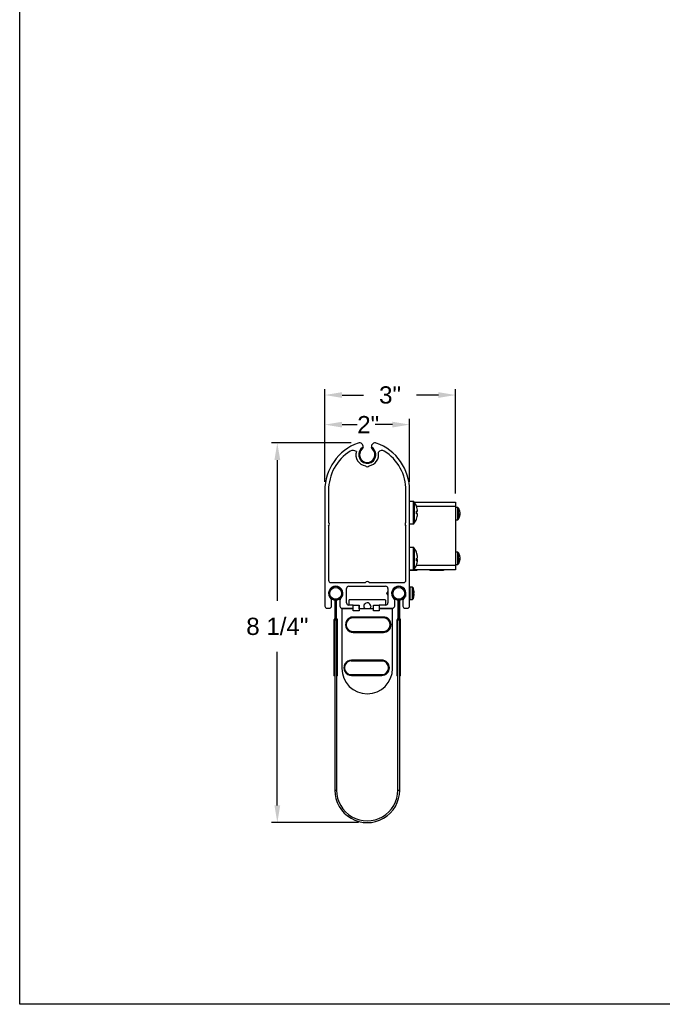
# Model space of a CAD drawing. Header units: inches. Extents: x 170 to 312, y 215 to 248.
# Tile 237 of 256: x 243.58 to 247.07, y 214.76 to 220.11. Entities that reach past the tile are written whole.
import ezdxf

# ---------------------------------------------------------------- set-up
doc = ezdxf.new("R2010")
doc.units = ezdxf.units.IN
doc.header["$LTSCALE"] = 0.25
doc.header["$MEASUREMENT"] = 0
doc.layers.add('ANNOTATIONS', color=1, linetype='Continuous')
doc.layers.add('DETAILS', color=4, linetype='Continuous')
doc.styles.add('ARIAL', font='arial.ttf', dxfattribs={"height": 0.09375})
doc.dimstyles.new('STANDARD$0', dxfattribs={"dimtxt": 0.09375, "dimasz": 0.09375, "dimexe": 0.03125, "dimexo": 0.046875, "dimgap": 0.09, "dimtad": 0, "dimtih": 1, "dimtoh": 1, "dimdec": 4, "dimzin": 0, "dimdsep": 46, "dimtxsty": 'ARIAL', "dimcen": 0.09, "dimadec": 0, "dimazin": 0, "dimtfac": 1, "dimtdec": 4, "dimtofl": 0, "dimtmove": 0, "dimatfit": 1, "dimfxl": 1, "dimtolj": 1, "dimtzin": 0, "dimarcsym": 0})

# ---------------------------------------------------------------- blocks, each defined once
blk = doc.blocks.new('*D100')
at = {"layer": 'ANNOTATIONS', "color": 0, "lineweight": -2, "transparency": 16777216}
for p, q in [((245.3796, 217.8121), (244.9476, 217.8121)), ((244.9788, 217.7183), (244.9788, 216.9519)), ((244.9788, 215.8404), (244.9788, 216.675)), ((245.4207, 215.7467), (244.9476, 215.7467))]:
    blk.add_line(p, q, dxfattribs=at)
at = {"layer": 'ANNOTATIONS', "color": 0, "transparency": 16777216}
for points in [[(244.9632, 217.7183), (244.9945, 217.7183), (244.9788, 217.8121)], [(244.9632, 215.8404), (244.9945, 215.8404), (244.9788, 215.7467)]]:
    blk.add_solid(points, dxfattribs=at)
at = {"layer": 'defpoints', "color": 0, "transparency": 16777216}
for p in [(245.4265, 217.8121), (244.9788, 215.7467), (245.4675, 215.7467)]:
    blk.add_point(p, dxfattribs=at)
at = {"layer": 'ANNOTATIONS', "color": 0, "transparency": 16777216, "insert": (244.9788, 216.8134), "char_height": 0.09375, "attachment_point": 5, "style": 'ARIAL'}
blk.add_mtext('\\A1;8 1/4"', dxfattribs=at)
blk = doc.blocks.new('*D101')
at = {"layer": 'ANNOTATIONS', "color": 0, "lineweight": -2, "transparency": 16777216}
for p, q in [((245.237, 217.5993), (245.237, 218.1032)), ((245.948, 217.537), (245.948, 218.1032)), ((245.3308, 218.072), (245.4477, 218.072)), ((245.8543, 218.072), (245.7354, 218.072))]:
    blk.add_line(p, q, dxfattribs=at)
at = {"layer": 'ANNOTATIONS', "color": 0, "transparency": 16777216}
for points in [[(245.3308, 218.0876), (245.3308, 218.0564), (245.237, 218.072)], [(245.8543, 218.0876), (245.8543, 218.0564), (245.948, 218.072)]]:
    blk.add_solid(points, dxfattribs=at)
at = {"layer": 'defpoints', "color": 0, "transparency": 16777216}
for p in [(245.237, 218.072), (245.237, 217.5524), (245.948, 217.4901)]:
    blk.add_point(p, dxfattribs=at)
at = {"layer": 'ANNOTATIONS', "color": 0, "transparency": 16777216, "insert": (245.5915, 218.072), "char_height": 0.09375, "attachment_point": 5, "style": 'ARIAL'}
blk.add_mtext('\\A1;3"', dxfattribs=at)

msp = doc.modelspace()

# ---------------------------------------------------------------- linework, layer by layer
at = {"layer": 'ANNOTATIONS'}
for p, q in [((245.23703, 217.59932), (245.23703, 217.94226)), ((245.69803, 217.59932), (245.69803, 217.94226)), ((245.33078, 217.91101), (245.41202, 217.91101)), ((245.60428, 217.91101), (245.51053, 217.91101))]:
    msp.add_line(p, q, dxfattribs=at)
for points in [[(245.33078, 217.92663), (245.33078, 217.89538), (245.23703, 217.91101)], [(245.60428, 217.92663), (245.60428, 217.89538), (245.69803, 217.91101)]]:
    msp.add_solid(points, dxfattribs=at)
at = {"layer": 'defpoints'}
msp.add_lwpolyline([(263.04861, 214.75854), (243.57874, 214.75854), (243.57874, 227.49365), (263.04861, 227.49365)], close=True, dxfattribs=at)
at = {"layer": 'DETAILS'}
for p, q in [((245.50115, 217.77209), (245.49626, 217.77763)), ((245.23703, 217.55244), (245.23703, 216.92464)), ((245.25703, 217.55244), (245.25703, 217.37928)), ((245.67803, 217.37928), (245.67803, 217.55244)), ((245.69803, 216.92464), (245.69803, 217.55244)), ((245.71623, 217.49364), (245.69803, 217.49364)), ((245.71623, 217.49364), (245.71623, 217.37064)), ((245.72324, 217.49013), (245.94803, 217.49013)), ((245.72337, 217.48995), (245.72337, 217.37433)), ((245.94803, 217.46513), (245.736, 217.46513)), ((245.94803, 217.49013), (245.94803, 217.12104)), ((245.95887, 217.46089), (245.94803, 217.46089)), ((245.95887, 217.46089), (245.95887, 217.39339)), ((245.96192, 217.45933), (245.96192, 217.39496)), ((245.7354, 217.43907), (245.74126, 217.43956)), ((245.74126, 217.43914), (245.73542, 217.43868)), ((245.74122, 217.42473), (245.74126, 217.42473)), ((245.97189, 217.42115), (245.96881, 217.42154)), ((245.9695, 217.42478), (245.97189, 217.42465)), ((245.97189, 217.43313), (245.97146, 217.43308)), ((245.25703, 217.35928), (245.25703, 217.06464)), ((245.67803, 217.06464), (245.67803, 217.35928)), ((245.69803, 217.37064), (245.71623, 217.37064)), ((245.94803, 217.39339), (245.95887, 217.39339)), ((245.71623, 217.24364), (245.69803, 217.24364)), ((245.71623, 217.24364), (245.71623, 217.12064)), ((245.72337, 217.23995), (245.72337, 217.12433)), ((245.74126, 217.19034), (245.74108, 217.19032)), ((245.95887, 217.21778), (245.94803, 217.21778)), ((245.95887, 217.21778), (245.95887, 217.15028)), ((245.96192, 217.21622), (245.96192, 217.15185)), ((245.97189, 217.19002), (245.97146, 217.18997)), ((245.73503, 217.14604), (245.94803, 217.14604)), ((245.74126, 217.17395), (245.73552, 217.17447)), ((245.73554, 217.17647), (245.74126, 217.17608)), ((245.74108, 217.17396), (245.74126, 217.17608)), ((245.94803, 217.15028), (245.95887, 217.15028)), ((245.97189, 217.17804), (245.96881, 217.17843)), ((245.9695, 217.18167), (245.97189, 217.18154)), ((245.69803, 217.12064), (245.71623, 217.12064)), ((245.73658, 217.11993), (245.69803, 217.11993)), ((245.73658, 217.11816), (245.69803, 217.11816)), ((245.94803, 217.12104), (245.71884, 217.12104)), ((245.73658, 217.12104), (245.73658, 217.11816)), ((245.80698, 217.12104), (245.80698, 217.11816)), ((245.88112, 217.11993), (245.80698, 217.11993)), ((245.88112, 217.11816), (245.80698, 217.11816)), ((245.88296, 217.12201), (245.88112, 217.11816)), ((245.88112, 217.11993), (245.88112, 217.11816)), ((245.26953, 217.05214), (245.45753, 217.05214)), ((245.36753, 217.03214), (245.56753, 217.03214)), ((245.47753, 217.05214), (245.66553, 217.05214)), ((245.71297, 217.02622), (245.70013, 217.02689)), ((245.70013, 216.9594), (245.70013, 217.02689)), ((245.71297, 216.96007), (245.71297, 217.02622)), ((245.35503, 216.94214), (245.35503, 217.01964)), ((245.58003, 217.01964), (245.58003, 216.94214)), ((245.60342, 216.98341), (245.60126, 216.98341)), ((245.60362, 217.00357), (245.60145, 217.00357)), ((245.60145, 216.98271), (245.60362, 216.98271)), ((245.67478, 216.97791), (245.67578, 216.97622)), ((245.67661, 217.00357), (245.6757, 217.00357)), ((245.71745, 217.02281), (245.71745, 216.96347)), ((245.72048, 217.01115), (245.72048, 217.0114)), ((245.72048, 216.99619), (245.72169, 216.99632)), ((245.72048, 216.99009), (245.72048, 216.99619)), ((245.72048, 216.97488), (245.72048, 216.97514)), ((245.27353, 216.92464), (245.27353, 216.95536)), ((245.29101, 216.95658), (245.29101, 216.85815)), ((245.29101, 216.94223), (245.29593, 216.94223)), ((245.29593, 216.95658), (245.29593, 216.85815)), ((245.29612, 216.85815), (245.29612, 216.95658)), ((245.29612, 216.94223), (245.30105, 216.94223)), ((245.30105, 216.85815), (245.30105, 216.95658)), ((245.31853, 216.95536), (245.31853, 216.92464)), ((245.39178, 216.92964), (245.36753, 216.92964)), ((245.3691, 216.93161), (245.3691, 216.9572)), ((245.37107, 216.95917), (245.56398, 216.95917)), ((245.39178, 216.9299), (245.42303, 216.9299)), ((245.39178, 216.89865), (245.39178, 216.9299)), ((245.42303, 216.9299), (245.42303, 216.89865)), ((245.42323, 216.90996), (245.42323, 216.92767)), ((245.50115, 216.9299), (245.5324, 216.9299)), ((245.50115, 216.89865), (245.50115, 216.9299)), ((245.5324, 216.9299), (245.5324, 216.89865)), ((245.56753, 216.92964), (245.5324, 216.92964)), ((245.56595, 216.9572), (245.56595, 216.93161)), ((245.61653, 216.92464), (245.61653, 216.95536)), ((245.63401, 216.95658), (245.63401, 216.85815)), ((245.63401, 216.94223), (245.63893, 216.94223)), ((245.63893, 216.95658), (245.63893, 216.85815)), ((245.63912, 216.85815), (245.63912, 216.95658)), ((245.63912, 216.94223), (245.64405, 216.94223)), ((245.64405, 216.85815), (245.64405, 216.95658)), ((245.66153, 216.95536), (245.66153, 216.92464)), ((245.70013, 216.9594), (245.71297, 216.96007)), ((245.24953, 216.91214), (245.26103, 216.91214)), ((245.32973, 216.90996), (245.32973, 216.58515)), ((245.39178, 216.90996), (245.32973, 216.90996)), ((245.33103, 216.91214), (245.39178, 216.91214)), ((245.55512, 216.8648), (245.39105, 216.8648)), ((245.42303, 216.89865), (245.39178, 216.89865)), ((245.50115, 216.90996), (245.42303, 216.90996)), ((245.5324, 216.89865), (245.50115, 216.89865)), ((245.5324, 216.91214), (245.60403, 216.91214)), ((245.60532, 216.90996), (245.5324, 216.90996)), ((245.60532, 216.58515), (245.60532, 216.90996)), ((245.67403, 216.91214), (245.68553, 216.91214)), ((245.30587, 216.84848), (245.28618, 216.84848)), ((245.28618, 216.84848), (245.28618, 216.54468)), ((245.29101, 216.85815), (245.28684, 216.85094)), ((245.29111, 216.84848), (245.28684, 216.85094)), ((245.29101, 216.85815), (245.29527, 216.85569)), ((245.29101, 216.85815), (245.29593, 216.85815)), ((245.29527, 216.85569), (245.29111, 216.84848)), ((245.29111, 216.84848), (245.29111, 215.9231)), ((245.30105, 216.85815), (245.29612, 216.85815)), ((245.30105, 216.85815), (245.29678, 216.85569)), ((245.30095, 216.84848), (245.29678, 216.85569)), ((245.30095, 216.84848), (245.30521, 216.85094)), ((245.30095, 216.84848), (245.30095, 215.9231)), ((245.30521, 216.85094), (245.30105, 216.85815)), ((245.30587, 216.54468), (245.30587, 216.84848)), ((245.55514, 216.86011), (245.37956, 216.8602)), ((245.38924, 216.86144), (245.57174, 216.86135)), ((245.64887, 216.84848), (245.62918, 216.84848)), ((245.62918, 216.84848), (245.62918, 216.54468)), ((245.63401, 216.85815), (245.62984, 216.85094)), ((245.63411, 216.84848), (245.62984, 216.85094)), ((245.63401, 216.85815), (245.63827, 216.85569)), ((245.63401, 216.85815), (245.63893, 216.85815)), ((245.63827, 216.85569), (245.63411, 216.84848)), ((245.63411, 215.9231), (245.63411, 216.84848)), ((245.64405, 216.85815), (245.63912, 216.85815)), ((245.64405, 216.85815), (245.63978, 216.85569)), ((245.64395, 216.84848), (245.63978, 216.85569)), ((245.64395, 216.84848), (245.64821, 216.85094)), ((245.64395, 215.9231), (245.64395, 216.84848)), ((245.64821, 216.85094), (245.64405, 216.85815)), ((245.64887, 216.54468), (245.64887, 216.84848)), ((245.55508, 216.78459), (245.38923, 216.78467)), ((245.38924, 216.78592), (245.55508, 216.78584)), ((245.39104, 216.78114), (245.5551, 216.78114)), ((245.5463, 216.62577), (245.37072, 216.62586)), ((245.38041, 216.6271), (245.56291, 216.62701)), ((245.54629, 216.63046), (245.38222, 216.63046)), ((245.29111, 216.54468), (245.28618, 216.54468)), ((245.30587, 216.54468), (245.30095, 216.54468)), ((245.3804, 216.55158), (245.54625, 216.5515)), ((245.54625, 216.55025), (245.3804, 216.55033)), ((245.38221, 216.5468), (245.54627, 216.5468)), ((245.63411, 216.54468), (245.62918, 216.54468)), ((245.64887, 216.54468), (245.64395, 216.54468)), ((245.29111, 215.9231), (245.30095, 215.9231)), ((245.63411, 215.9231), (245.64395, 215.9231))]:
    msp.add_line(p, q, dxfattribs=at)
at = {"layer": 'DETAILS', "flags": 128}
for points in [[(245.50115, 217.78), (245.50072, 217.78044), (245.49041, 217.78826)], [(245.73536, 217.46692), (245.73544, 217.46694), (245.7355, 217.46694), (245.73553, 217.46692), (245.73555, 217.46688), (245.73553, 217.46682), (245.7355, 217.46674), (245.73545, 217.46666)], [(245.73549, 217.14729), (245.73544, 217.14711), (245.73536, 217.14693)], [(245.72169, 216.98997), (245.72158, 216.98998), (245.72145, 216.98999), (245.72132, 216.99001), (245.72117, 216.99002), (245.72101, 216.99004), (245.72085, 216.99006), (245.72067, 216.99007), (245.72048, 216.99009)], [(245.48628, 216.92292), (245.48485, 216.91574), (245.48107, 216.90996)], [(245.38924, 216.78592), (245.38924, 216.78568), (245.38923, 216.78544), (245.38923, 216.78523), (245.38923, 216.78504), (245.38923, 216.78488), (245.38923, 216.78477), (245.38923, 216.78469), (245.38923, 216.78467)], [(245.55508, 216.78584), (245.55508, 216.78559), (245.55508, 216.78536), (245.55508, 216.78514), (245.55508, 216.78495), (245.55508, 216.7848), (245.55508, 216.78468), (245.55508, 216.78461), (245.55508, 216.78459)], [(245.3804, 216.55158), (245.3804, 216.55134), (245.3804, 216.5511), (245.3804, 216.55089), (245.3804, 216.5507), (245.3804, 216.55054), (245.3804, 216.55043), (245.3804, 216.55035), (245.3804, 216.55033)], [(245.54625, 216.5515), (245.54625, 216.55125), (245.54625, 216.55102), (245.54625, 216.5508), (245.54625, 216.55061), (245.54625, 216.55046), (245.54625, 216.55034), (245.54625, 216.55027), (245.54625, 216.55025)]]:
    msp.add_lwpolyline(points, dxfattribs=at)
at = {"layer": 'DETAILS'}
for centre in [(245.29603, 216.99314), (245.63903, 216.99314)]:
    msp.add_circle(centre, 0.03199, dxfattribs=at)
for centre, radius, start, end in [((245.51203, 217.55244), 0.275, 109.94857, 180), ((245.42503, 217.79214), 0.02, 348.79499, 109.94857), ((245.46753, 217.74734), 0.04687, 119.21795, 44.9083), ((245.46753, 217.74734), 0.04175, 133.49246, 46.50781), ((245.51003, 217.79214), 0.02, 70.05143, 191.20501), ((245.42303, 217.55244), 0.275, 0, 70.05143), ((245.51203, 217.55244), 0.255, 122.47572, 180), ((245.38963, 217.74033), 0.03087, 52.72883, 118.06154), ((245.46753, 217.74734), 0.06175, 163.49293, 260.68029), ((245.46753, 217.74734), 0.06175, 279.31971, 12.33784), ((245.54814, 217.74468), 0.02575, 62.71464, 141.98041), ((245.42303, 217.55244), 0.255, 0, 57.52428), ((245.46753, 217.69391), 0.0125, 216.8699, 323.1301), ((245.71623, 217.48489), 0.00875, 35.31577, 90), ((245.64178, 217.43214), 0.1, 20.34003, 35.31577), ((245.64146, 217.43237), 0.10005, 4.11917, 20.20228), ((245.95887, 217.45714), 0.00375, 35.6682, 90), ((245.91708, 217.42714), 0.0552, 12.33333, 35.6682), ((245.73671, 217.41051), 0.0294, 81.11336, 92.64181), ((245.61406, 217.43315), 0.12149, 356.82436, 3.17564), ((245.73171, 217.4691), 0.03145, 276.66302, 287.66939), ((245.73171, 217.39518), 0.03146, 72.33106, 83.33585), ((245.64118, 217.43236), 0.10034, 339.82505, 355.87732), ((245.64146, 217.43191), 0.10005, 339.79772, 355.88083), ((245.61415, 217.43113), 0.12139, 357.76773, 0.47706), ((245.91708, 217.42714), 0.0552, 324.3318, 347.66667), ((245.92532, 217.42894), 0.04676, 5.14274, 21.91991), ((245.95897, 217.44476), 0.00987, 350.46581, 9.53419), ((245.92297, 217.42519), 0.04913, 5.18823, 21.42028), ((245.95918, 217.43283), 0.01311, 316.57927, 345.875), ((245.91123, 217.41986), 0.05761, 356.06223, 3.93777), ((245.96173, 217.42374), 0.01049, 311.65308, 345.69187), ((245.96165, 217.42239), 0.01049, 12.46636, 26.94318), ((245.92527, 217.42535), 0.04681, 347.66915, 354.85372), ((245.92373, 217.42898), 0.04836, 350.75184, 354.87191), ((245.24953, 217.36928), 0.0125, 306.8699, 53.1301), ((245.68553, 217.36928), 0.0125, 126.8699, 233.1301), ((245.71623, 217.37939), 0.00875, 270, 324.68423), ((245.64178, 217.43214), 0.1, 324.68423, 339.65997), ((245.73494, 217.39732), 0.000602, 6.04076, 46.24537), ((245.95887, 217.39714), 0.00375, 270, 324.3318), ((245.71623, 217.23489), 0.00875, 35.31577, 90), ((245.64178, 217.18214), 0.1, 20.5151, 35.31577), ((245.644, 217.18326), 0.09751, 4.16017, 20.46432), ((245.73282, 217.21636), 0.00273, 338.5551, 21.4449), ((245.64256, 217.18099), 0.09896, 4.17836, 20.32239), ((245.73108, 217.19536), 0.01244, 290.12839, 324.90176), ((245.95887, 217.21403), 0.00375, 35.6682, 90), ((245.91708, 217.18403), 0.0552, 12.33333, 35.6682), ((245.92532, 217.18583), 0.04676, 5.14271, 21.91989), ((245.95897, 217.20165), 0.00987, 350.46588, 9.53412), ((245.92297, 217.18208), 0.04913, 5.18825, 21.42029), ((245.95918, 217.18972), 0.01311, 316.57948, 345.87495), ((245.64178, 217.18214), 0.1, 324.68423, 339.4849), ((245.61662, 217.17702), 0.11893, 356.79029, 3.20971), ((245.73108, 217.16893), 0.01244, 35.0985, 69.87136), ((245.73342, 217.18019), 0.01002, 281.16508, 321.46859), ((245.644, 217.18102), 0.09751, 339.53567, 355.83984), ((245.95887, 217.15403), 0.00375, 270, 324.3318), ((245.91708, 217.18403), 0.0552, 324.3318, 347.66667), ((245.91123, 217.17675), 0.05761, 356.06223, 3.93777), ((245.96173, 217.18063), 0.01049, 311.65339, 345.69157), ((245.96165, 217.17928), 0.01049, 12.46653, 26.94328), ((245.92527, 217.18224), 0.04682, 347.66929, 354.85358), ((245.92373, 217.18587), 0.04836, 350.7519, 354.87192), ((245.71623, 217.12939), 0.00875, 270, 324.68423), ((245.26953, 217.06464), 0.0125, 180, 270), ((245.29603, 216.99314), 0.039, 312.8133, 227.1867), ((245.29603, 216.99314), 0.03691, 277.81645, 262.18355), ((245.36753, 217.01964), 0.0125, 90, 180), ((245.46753, 217.04464), 0.0125, 36.8699, 143.1301), ((245.56753, 217.01964), 0.0125, 0, 90), ((245.63903, 216.99314), 0.039, 312.8133, 227.1867), ((245.63903, 216.99314), 0.03691, 277.81645, 262.18355), ((245.66553, 217.06464), 0.0125, 270, 0), ((245.70003, 217.02489), 0.002, 87, 180), ((245.7127, 217.02122), 0.005, 18.4974, 87), ((245.62876, 216.99314), 0.09351, 11.26195, 18.4974), ((245.62876, 216.99314), 0.09351, 341.5026, 348.73805), ((245.62846, 216.99315), 0.09376, 6.08087, 11.06999), ((245.62846, 216.99314), 0.09376, 348.93001, 353.91914), ((245.64234, 216.99575), 0.07969, 1.85081, 5.27754), ((245.70724, 216.99948), 0.01479, 347.66359, 355.51652), ((245.70725, 216.98681), 0.01479, 4.4834, 12.33653), ((245.64235, 216.99054), 0.07969, 354.72244, 358.14921), ((245.24953, 216.92464), 0.0125, 180, 270), ((245.26103, 216.92464), 0.0125, 270, 0), ((245.26103, 216.95536), 0.0125, 0, 47.1867), ((245.29101, 216.95658), 0.00492, 0, 82.18355), ((245.30105, 216.95658), 0.00492, 97.81645, 180), ((245.33103, 216.95536), 0.0125, 132.8133, 180), ((245.33103, 216.92464), 0.0125, 180, 270), ((245.36753, 216.94214), 0.0125, 180, 270), ((245.37107, 216.9572), 0.00197, 90, 180), ((245.37107, 216.93161), 0.00197, 180, 270), ((245.42127, 216.92767), 0.00197, 0, 26.61973), ((245.46753, 216.92292), 0.01875, 0, 223.73616), ((245.56398, 216.9572), 0.00197, 0, 90), ((245.56398, 216.93161), 0.00197, 270, 0), ((245.56753, 216.94214), 0.0125, 270, 0), ((245.60403, 216.92464), 0.0125, 270, 0), ((245.60403, 216.95536), 0.0125, 0, 47.1867), ((245.63401, 216.95658), 0.00492, 0, 82.18355), ((245.64405, 216.95658), 0.00492, 97.81645, 180), ((245.67403, 216.95536), 0.0125, 132.8133, 180), ((245.67403, 216.92464), 0.0125, 180, 270), ((245.68553, 216.92464), 0.0125, 270, 0), ((245.70003, 216.96139), 0.002, 180, 273), ((245.7127, 216.96506), 0.005, 273, 341.5026), ((245.39107, 216.82297), 0.04183, 89.9735, 270), ((245.5551, 216.82297), 0.04183, 270, 90), ((245.29111, 216.84848), 0.00492, 150, 180), ((245.29101, 216.85815), 0.00492, 330, 0), ((245.30105, 216.85815), 0.00492, 180, 210), ((245.30095, 216.84848), 0.00492, 0, 30), ((245.38925, 216.82306), 0.03839, 89.97083, 269.97083), ((245.38925, 216.82306), 0.03714, 89.97083, 269.97083), ((245.5551, 216.82297), 0.03839, 269.97083, 89.97083), ((245.5551, 216.82297), 0.03714, 269.97083, 89.97083), ((245.63411, 216.84848), 0.00492, 150, 180), ((245.63401, 216.85815), 0.00492, 330, 0), ((245.64405, 216.85815), 0.00492, 180, 210), ((245.64395, 216.84848), 0.00492, 0, 30), ((245.38224, 216.58863), 0.04183, 89.9735, 270), ((245.38042, 216.58872), 0.03839, 89.97083, 269.97083), ((245.38042, 216.58872), 0.03714, 89.97083, 269.97083), ((245.54627, 216.58863), 0.03839, 269.97083, 89.97083), ((245.54627, 216.58863), 0.03714, 269.97083, 89.97083), ((245.54627, 216.58863), 0.04183, 270, 90), ((245.46753, 216.58515), 0.1378, 180, 0), ((245.46753, 215.9231), 0.17642, 180, 0.00001), ((245.46753, 215.9231), 0.16658, 180, 0.00001)]:
    msp.add_arc(centre, radius, start, end, dxfattribs=at)
msp.add_ellipse((245.57535, 216.99314), major_axis=(0.03574, -0.01028), ratio=0.048755, start_param=5.5268083, end_param=5.6231811, dxfattribs=at)
for points, knots in [([(245.44465, 217.78826), (245.44414, 217.78645), (245.44319, 217.78306), (245.4407, 217.77953), (245.43912, 217.77796), (245.43879, 217.77763)], [0, 0, 0, 0, 0.4754678, 0.89118, 1, 1, 1, 1]), ([(245.49626, 217.77763), (245.495, 217.77905), (245.49249, 217.78186), (245.49098, 217.7857), (245.49051, 217.78781), (245.49041, 217.78826)], [0, 0, 0, 0, 0.4419202, 0.8818258, 1, 1, 1, 1]), ([(245.58003, 217.00314), (245.57653, 216.99981), (245.56953, 216.99314), (245.57653, 216.98648), (245.58003, 216.98315)], [0, 0, 0, 0, 0.4999999, 1, 1, 1, 1]), ([(245.67603, 217.00303), (245.67533, 217.00419), (245.67392, 217.00653), (245.67253, 217.00888), (245.67183, 217.01006)], [0, 0, 0, 0, 0.4972927, 1, 1, 1, 1]), ([(245.67312, 216.9807), (245.67331, 216.98039), (245.67383, 216.97952), (245.67435, 216.97865), (245.67468, 216.97809)], [0, 0, 0, 0, 0.3572387, 1, 1, 1, 1]), ([(245.67427, 216.98319), (245.67437, 216.9824), (245.67458, 216.98065), (245.67482, 216.97972), (245.67495, 216.9792)], [0, 0, 0, 0, 0.4475741, 1, 1, 1, 1]), ([(245.67509, 216.98903), (245.67519, 216.98816), (245.67546, 216.98584), (245.67571, 216.98404), (245.67587, 216.98291)], [0, 0, 0, 0, 0.378144, 1, 1, 1, 1])]:
    msp.add_open_spline(points, degree=3, knots=knots, dxfattribs=at)

# ---------------------------------------------------------------- texts
at = {"layer": 'ANNOTATIONS', "insert": (245.4728, 217.91101), "char_height": 0.09375, "attachment_point": 5, "style": 'ARIAL'}
msp.add_mtext('\\A1;2"', dxfattribs=at)

# ---------------------------------------------------------------- dimensions: what is measured, and where the dimension line sits
at = {"layer": 'ANNOTATIONS'}
dim = msp.add_linear_dim(base=(245.23703, 218.07198), p1=(245.94803, 217.49013), p2=(245.23703, 217.55244), text='3"', dimstyle='STANDARD$0', dxfattribs=at)
dim.commit()
dim.dimension.update_dxf_attribs({"geometry": '*D101', "text_midpoint": (245.59151, 218.07198), "dimtype": 160})
dim = msp.add_linear_dim(base=(244.97883, 215.74668), p1=(245.42648, 217.81209), p2=(245.46753, 215.74668), angle=90, text='8 1/4"', dimstyle='STANDARD$0', dxfattribs=at)
dim.commit()
dim.dimension.update_dxf_attribs({"geometry": '*D100', "text_midpoint": (244.97883, 216.81345), "dimtype": 160})

doc.saveas('drawing.dxf')
